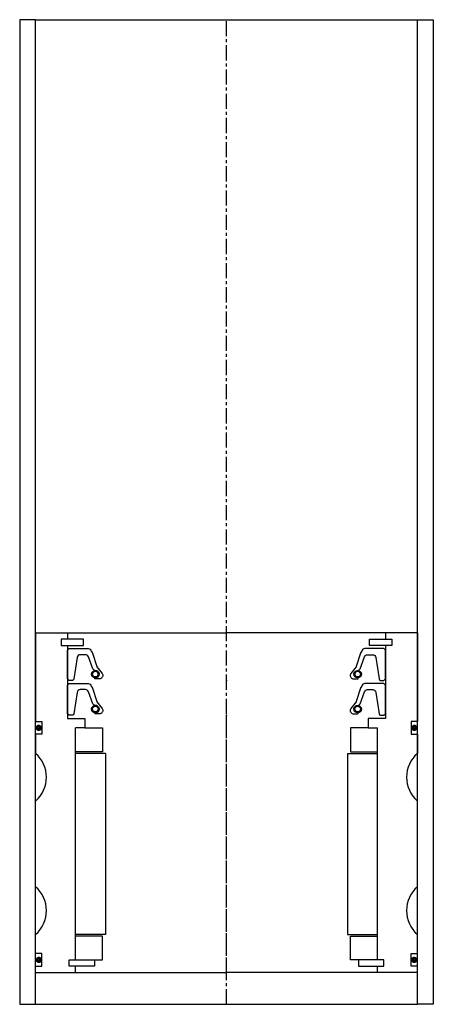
# Model space of a CAD drawing. Extents: x 387 to 517, y 648 to 958.
import ezdxf

# ---------------------------------------------------------------- set-up
doc = ezdxf.new("R2010")
doc.units = 0
doc.header["$LTSCALE"] = 0.15
doc.linetypes.add('CENTER', pattern=[50.8, 31.75, -6.35, 6.35, -6.35])
doc.layers.get('0').update_dxf_attribs({"linetype": 'CONTINUOUS'})
doc.layers.add('CENTER', color=9, linetype='CENTER')

# ---------------------------------------------------------------- blocks, each defined once
blk = doc.blocks.new('6S076130S')
for p, q in [((-60, 107), (-50, 107)), ((-60, 107), (-60, 79)), ((-50, 107), (-50, 105)), ((-50, 107), (0, 107)), ((50, 107), (0, 107)), ((60, 107), (50, 107)), ((50, 107), (50, 105)), ((60, 107), (60, 79)), ((-50, 105), (-52, 105)), ((-52, 105), (-52, 103)), ((-52, 103), (-50, 103)), ((-50, 103), (-50, 80)), ((50, 105), (52, 105)), ((52, 103), (50, 103)), ((50, 103), (50, 80)), ((52, 105), (52, 103)), ((-60, 79), (-58, 79)), ((-58, 79), (-58, 75)), ((-50, 80), (-44.5, 80)), ((-44.5, 80), (-44.5, 77)), ((50, 80), (44.5, 80)), ((44.5, 80), (44.5, 77)), ((60, 79), (58, 79)), ((58, 79), (58, 75)), ((-58, 75), (-60, 75)), ((-60, 75), (-60, 69)), ((-47.5, 4), (-47.5, 77)), ((-44.5, 77), (-47.5, 77)), ((-44.5, 77), (-39, 77)), ((-39, 77), (-39, 69.5)), ((44.5, 77), (39, 77)), ((39, 77), (39, 69.5)), ((44.5, 77), (47.5, 77)), ((47.5, 4), (47.5, 77)), ((58, 75), (60, 75)), ((60, 75), (60, 69)), ((-39, 69.5), (-47.5, 69.5)), ((-38, 69), (-47.5, 69)), ((-38, 69), (-38, 12)), ((38, 69), (38, 12)), ((38, 69), (47.5, 69)), ((39, 69.5), (47.5, 69.5)), ((-60, 27), (-60, 54)), ((60, 27), (60, 54)), ((-60, 6), (-60, 12)), ((-38, 12), (-47.5, 12)), ((-39, 11.5), (-47.5, 11.5)), ((-39, 4), (-39, 11.5)), ((38, 12), (47.5, 12)), ((39, 4), (39, 11.5)), ((39, 11.5), (47.5, 11.5)), ((60, 6), (60, 12)), ((-58, 6), (-60, 6)), ((-58, 2), (-58, 6)), ((-49.5, 2), (-49.5, 4)), ((-49.5, 4), (-47.5, 4)), ((-47.5, 4), (-41.5, 4)), ((-41.5, 4), (-41.5, 2)), ((-41.5, 4), (-39, 4)), ((41.5, 4), (39, 4)), ((47.5, 4), (41.5, 4)), ((41.5, 4), (41.5, 2)), ((49.5, 4), (47.5, 4)), ((49.5, 2), (49.5, 4)), ((58, 2), (58, 6)), ((58, 6), (60, 6)), ((-60, 0), (-60, 2)), ((-60, 2), (-58, 2)), ((-60, 0), (-47.5, 0)), ((-47.5, 2), (-49.5, 2)), ((-47.5, 0), (-47.5, 2)), ((-41.5, 2), (-47.5, 2)), ((-47.5, 0), (0, 0)), ((47.5, 0), (0, 0)), ((41.5, 2), (47.5, 2)), ((47.5, 0), (47.5, 2)), ((47.5, 2), (49.5, 2)), ((60, 0), (47.5, 0)), ((60, 2), (58, 2)), ((60, 0), (60, 2))]:
    blk.add_line(p, q)
at = {"const_width": 0.95}
for points in [[(-58.51, 77.04, -1), (-59.56, 77.04, -1)], [(58.51, 77.04, 1), (59.56, 77.04, 1)], [(-58.45, 3.98, -1), (-59.5, 3.98, -1)], [(58.45, 3.98, 1), (59.5, 3.98, 1)]]:
    blk.add_lwpolyline(points, format="xyb", close=True, dxfattribs=at)
for centre, start, end in [((-66.61, 61.5), 311.4096, 48.5904), ((66.61, 61.5), 131.4096, 228.5904), ((-66.61, 19.5), 311.4096, 48.5904), ((66.61, 19.5), 131.4096, 228.5904)]:
    blk.add_arc(centre, 10, start, end)
at = {"layer": 'CENTER'}
blk.add_line((0, 0), (0, 81), dxfattribs=at)
blk = doc.blocks.new('PUR078100-SV')
for points in [[(-50, 0.5), (-50, 9.5), (-49.5, 10), (-43.49, 10, -0.36857), (-42.5, 9.16), (-42.18, 8.74, 0.118812), (-42.09, 8.52), (-40.81, 4.34, -0.045671), (-40.76, 4.26), (-39.04, 2.18, -0.429276), (-39.5, 0.57, -0.114819), (-39.92, 0.47), (-41.24, 0.47, -1), (-41.24, 0.79, 1), (-41.24, 3.13, -0.279673), (-41.98, 3.58), (-43.41, 7.4, 0.323214), (-44.36, 8.08), (-45.95, 8.08, 0.376695), (-46.95, 7.21), (-47.96, 0.43, -0.377251), (-48.46, 0), (-49.5, 0)], [(50, 0.5), (50, 9.5), (49.5, 10), (43.49, 10, 0.36857), (42.5, 9.16), (42.18, 8.74, -0.118812), (42.09, 8.52), (40.81, 4.34, 0.045671), (40.76, 4.26), (39.04, 2.18, 0.429276), (39.5, 0.57, 0.114819), (39.92, 0.47), (41.24, 0.47, 1), (41.24, 0.79, -1), (41.24, 3.13, 0.279673), (41.98, 3.58), (43.41, 7.4, -0.323214), (44.36, 8.08), (45.95, 8.08, -0.376695), (46.95, 7.21), (47.96, 0.43, 0.377251), (48.46, 0), (49.5, 0)]]:
    blk.add_lwpolyline(points, format="xyb", close=True)
for centre, radius in [((-41.24, 1.96), 1.17), ((41.24, 1.96), 1.17), ((-41.24, 1.96), 0.881), ((41.24, 1.96), 0.881)]:
    blk.add_circle(centre, radius)
blk.add_point((0, 0))

msp = doc.modelspace()

# ---------------------------------------------------------------- linework, layer by layer
for p, q in [((392.5, 958.5), (387.5, 958.5)), ((387.5, 958.5), (387.5, 648.5)), ((392.5, 648.5), (392.5, 958.5)), ((392.5, 958.5), (512.5, 958.5)), ((512.5, 648.5), (512.5, 958.5)), ((512.5, 958.5), (517.5, 958.5)), ((517.5, 958.5), (517.5, 648.5)), ((407.5, 763.5), (402.5, 763.5)), ((407.5, 761.5), (407.5, 763.5)), ((497.5, 761.5), (497.5, 763.5)), ((497.5, 763.5), (502.5, 763.5)), ((402.5, 761.5), (407.5, 761.5)), ((502.5, 761.5), (497.5, 761.5)), ((387.5, 648.5), (392.5, 648.5)), ((392.5, 648.5), (512.5, 648.5)), ((517.5, 648.5), (512.5, 648.5))]:
    msp.add_line(p, q)
at = {"layer": 'CENTER'}
msp.add_line((452.5, 648.5), (452.5, 958.5), dxfattribs=at)

# ---------------------------------------------------------------- block references
for name, p in [('6S076130S', (452.5, 658.5)), ('PUR078100-SV', (452.5, 750.5)), ('PUR078100-SV', (452.5, 739.5))]:
    msp.add_blockref(name, p)

doc.saveas('drawing.dxf')
